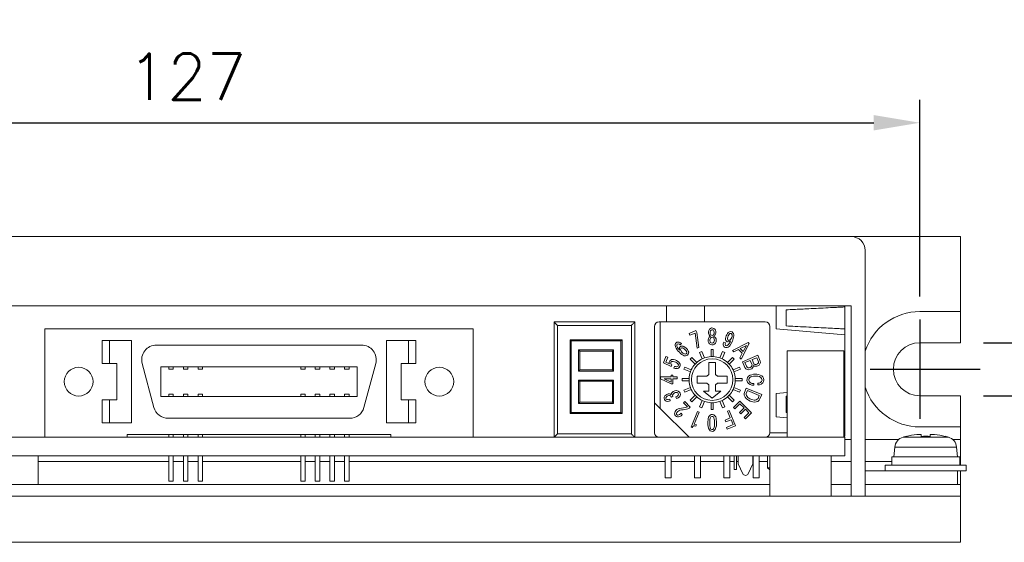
# Model space of a CAD drawing. Header units: millimetres. Extents: x 0 to 594, y 0 to 420.
# Tile 3 of 6: x 230 to 316, y 133 to 179. Entities that reach past the tile are written whole.
import ezdxf

# ---------------------------------------------------------------- set-up
doc = ezdxf.new("R2010")
doc.units = ezdxf.units.MM
doc.header["$PDSIZE"] = -1
doc.linetypes.add('CENTER2', pattern=[28.575, 19.05, -3.175, 3.175, -3.175])
doc.styles.get("Standard").update_dxf_attribs({"font": 'txt.shx', "bigfont": 'whgtxt.shx'})
doc.dimstyles.new('ISO-25', dxfattribs={"dimtxt": 2.5, "dimasz": 2.5, "dimexe": 1.25, "dimexo": 0.625, "dimtad": 1, "dimtxsty": 'Standard', "dimcen": 2.5, "dimadec": 0, "dimazin": 0, "dimtfac": 1, "dimtmove": 0, "dimatfit": 3, "dimfxl": 0, "dimarcsym": 0})

# ---------------------------------------------------------------- blocks, each defined once
blk = doc.blocks.new('*D14')
at = {"color": 8, "lineweight": -2}
for p, q in [((181.385, 154.698), (181.385, 171.765)), ((308.385, 154.698), (308.385, 171.765)), ((185.385, 169.765), (304.385, 169.765))]:
    blk.add_line(p, q, dxfattribs=at)
at = {"color": 8}
for points in [[(185.385, 170.432), (185.385, 169.099), (181.385, 169.765)], [(304.385, 170.432), (304.385, 169.099), (308.385, 169.765)]]:
    blk.add_solid(points, dxfattribs=at)
at = {"layer": 'Defpoints', "color": 0}
for p in [(308.385, 169.765), (181.385, 152.698), (308.385, 152.698)]:
    blk.add_point(p, dxfattribs=at)
at = {"color": 3, "insert": (244.885, 173.765), "char_height": 4, "attachment_point": 5}
blk.add_mtext('\\A1;127', dxfattribs=at)
blk = doc.blocks.new('*D16')
at = {"color": 8, "lineweight": -2}
for p, q in [((326.086, 154.698), (326.086, 178.698)), ((313.885, 150.698), (328.086, 150.698)), ((326.086, 146.098), (326.086, 150.698)), ((313.885, 146.098), (328.086, 146.098)), ((326.086, 142.098), (326.086, 138.098))]:
    blk.add_line(p, q, dxfattribs=at)
at = {"color": 8}
for points in [[(325.419, 154.698), (326.753, 154.698), (326.086, 150.698)], [(325.419, 142.098), (326.753, 142.098), (326.086, 146.098)]]:
    blk.add_solid(points, dxfattribs=at)
at = {"layer": 'Defpoints', "color": 0}
for p in [(311.885, 150.698), (326.086, 150.698), (311.885, 146.098)]:
    blk.add_point(p, dxfattribs=at)
at = {"color": 3, "insert": (322.086, 168.698), "char_height": 4, "attachment_point": 5, "rotation": 90}
blk.add_mtext('\\A1;2-4.6', dxfattribs=at)

msp = doc.modelspace()

# ---------------------------------------------------------------- linework, layer by layer
at = {"color": 7, "linetype": 'Continuous', "lineweight": 15}
for p, q in [((187.335, 159.8982), (302.435, 159.8982)), ((302.435, 159.8982), (311.885, 159.8982)), ((311.885, 159.8982), (311.885, 153.3982)), ((303.635, 137.3982), (303.635, 158.6982)), ((220.01, 153.8982), (302.435, 153.8982)), ((286.4164, 153.8982), (286.4164, 152.4982)), ((289.7184, 153.8889), (289.7184, 152.4982)), ((295.916, 151.8962), (295.916, 153.8982)), ((296.805, 152.1502), (296.805, 153.5472)), ((301.885, 153.8012), (301.885, 153.8982)), ((301.885, 151.8962), (301.885, 153.8012)), ((302.435, 137.3982), (302.435, 153.8982)), ((308.385, 153.3982), (311.885, 153.3982)), ((311.885, 150.6982), (311.885, 153.3982)), ((232.585, 151.8962), (232.585, 142.4982)), ((269.669, 151.8962), (232.585, 151.8962)), ((269.669, 142.4982), (269.669, 151.8962)), ((276.685, 142.4982), (276.685, 152.4982)), ((276.685, 152.4982), (283.685, 152.4982)), ((276.985, 142.7982), (276.985, 152.1982)), ((276.985, 152.1982), (283.385, 152.1982)), ((283.385, 152.1982), (283.385, 142.7982)), ((283.685, 152.4982), (283.685, 142.4982)), ((285.385, 152.0982), (285.385, 145.4982)), ((285.785, 152.4982), (285.885, 152.4982)), ((294.985, 152.4982), (285.885, 152.4982)), ((285.885, 152.4982), (285.885, 144.9982)), ((295.385, 142.8982), (295.385, 152.0982)), ((301.885, 151.3882), (295.916, 151.8962)), ((301.885, 151.3882), (301.885, 151.8962)), ((288.9774, 151.7496), (288.3864, 151.5048)), ((288.3864, 151.5048), (288.4524, 151.3459)), ((288.9065, 151.534), (288.4524, 151.3459)), ((288.9065, 151.534), (289.0928, 150.2395)), ((289.0483, 151.5785), (288.9774, 151.7496)), ((289.2296, 150.2961), (289.0483, 151.5785)), ((301.885, 149.8982), (301.885, 151.3882)), ((237.538, 150.8802), (237.538, 148.9117)), ((237.538, 150.8802), (238.173, 150.8802)), ((238.173, 150.8802), (238.173, 148.9117)), ((240.078, 150.8802), (238.173, 150.8802)), ((240.078, 150.8802), (240.078, 143.7682)), ((242.237, 150.4992), (260.017, 150.4992)), ((262.176, 150.8802), (264.081, 150.8802)), ((262.176, 143.7682), (262.176, 150.8802)), ((264.081, 148.9117), (264.081, 150.8802)), ((264.716, 150.8802), (264.081, 150.8802)), ((264.716, 148.9117), (264.716, 150.8802)), ((278.0819, 144.5636), (278.0819, 150.95)), ((278.0819, 150.95), (282.5765, 150.95)), ((278.1819, 144.6636), (278.1819, 150.85)), ((278.1819, 150.85), (282.4765, 150.85)), ((282.4765, 150.85), (282.4765, 144.6636)), ((282.5765, 150.95), (282.5765, 144.5636)), ((287.5461, 150.568), (287.6082, 150.5148)), ((287.6082, 150.5148), (287.7168, 150.6234)), ((289.0928, 150.2395), (289.2296, 150.2961)), ((291.5287, 150.6928), (291.3856, 150.7518)), ((293.4968, 150.7115), (292.152, 150.0117)), ((292.8182, 150.1846), (293.3491, 150.4692)), ((293.0648, 149.938), (292.8182, 150.1846)), ((292.8919, 149.2718), (293.5917, 150.6167)), ((293.3491, 150.4692), (293.0648, 149.938)), ((293.5917, 150.6167), (293.4968, 150.7115)), ((308.385, 150.6982), (311.885, 150.6982)), ((278.8072, 150.0722), (278.8072, 148.2371)), ((281.8512, 150.0722), (278.8072, 150.0722)), ((278.9072, 149.9722), (278.9072, 148.3371)), ((278.9072, 149.9722), (281.7512, 149.9722)), ((281.7512, 149.9722), (281.7512, 148.3371)), ((281.8512, 148.2371), (281.8512, 150.0722)), ((286.381, 149.5032), (286.16, 148.9692)), ((286.368, 149.0202), (286.54, 149.4372)), ((286.54, 149.4372), (286.381, 149.5032)), ((288.4758, 149.266), (288.6172, 149.4074)), ((288.6172, 149.4074), (289.0432, 148.9813)), ((289.2976, 149.862), (289.4824, 149.9385)), ((289.5282, 149.3054), (289.2976, 149.862)), ((289.4824, 149.9385), (289.7129, 149.3819)), ((289.5282, 149.3054), (289.7129, 149.3819)), ((290.285, 150.0982), (290.485, 150.0982)), ((290.285, 149.4957), (290.285, 150.0982)), ((290.485, 150.0982), (290.485, 149.4957)), ((291.057, 149.3819), (291.2876, 149.9385)), ((291.057, 149.3819), (291.2418, 149.3054)), ((291.4723, 149.862), (291.2418, 149.3054)), ((291.2876, 149.9385), (291.4723, 149.862)), ((291.7267, 148.9813), (292.1527, 149.4074)), ((292.152, 150.0117), (292.2658, 149.8979)), ((292.1527, 149.4074), (292.2942, 149.266)), ((292.2658, 149.8979), (292.6661, 150.0991)), ((292.6661, 150.0991), (292.9793, 149.7859)), ((292.9793, 149.7859), (292.778, 149.3856)), ((292.778, 149.3856), (292.8919, 149.2718)), ((294.3448, 149.6082), (293.004, 149.0526)), ((293.8441, 149.233), (294.245, 149.3991)), ((294.245, 149.3991), (294.3893, 149.0507)), ((294.5511, 149.1104), (294.3448, 149.6082)), ((296.885, 149.9982), (301.785, 149.9982)), ((296.885, 142.4982), (296.885, 149.9982)), ((301.785, 142.4982), (301.785, 149.9982)), ((301.885, 142.5982), (301.885, 149.8982)), ((238.173, 148.9117), (237.538, 148.9117)), ((238.173, 148.9117), (238.808, 148.9117)), ((238.808, 145.7367), (238.808, 148.9117)), ((242.0311, 145.0905), (241.0102, 148.9005)), ((242.6357, 148.612), (259.6182, 148.612)), ((242.6357, 146.0364), (242.6357, 148.612)), ((243.3076, 148.612), (243.3076, 148.4126)), ((243.7064, 148.612), (243.7064, 148.4126)), ((244.5776, 148.4126), (244.5776, 148.612)), ((244.9764, 148.612), (244.9764, 148.4126)), ((245.8476, 148.612), (245.8476, 148.4126)), ((246.2464, 148.612), (246.2464, 148.4126)), ((254.7376, 148.612), (254.7376, 148.4126)), ((255.1364, 148.612), (255.1364, 148.4126)), ((256.0076, 148.612), (256.0076, 148.4126)), ((256.4064, 148.612), (256.4064, 148.4126)), ((257.2776, 148.612), (257.2776, 148.4126)), ((257.6764, 148.612), (257.6764, 148.4126)), ((258.5476, 148.612), (258.5476, 148.4126)), ((258.9464, 148.612), (258.9464, 148.4126)), ((259.6182, 148.612), (259.6182, 146.0364)), ((261.2437, 148.9005), (260.2228, 145.0905)), ((263.446, 148.9117), (264.081, 148.9117)), ((263.446, 148.9117), (263.446, 145.7367)), ((264.716, 148.9117), (264.081, 148.9117)), ((286.16, 148.9692), (286.8296, 148.6512)), ((286.7009, 148.8571), (286.368, 149.0202)), ((286.8296, 148.6512), (286.88, 148.7722)), ((287.129, 148.6472), (287.07, 148.5042)), ((287.283, 148.6142), (287.275, 148.6152)), ((287.9446, 148.4008), (288.0211, 148.5856)), ((288.0211, 148.5856), (288.5778, 148.355)), ((288.9018, 148.8399), (288.4758, 149.266)), ((288.9018, 148.8399), (289.0432, 148.9813)), ((290.085, 148.9982), (290.685, 148.9982)), ((290.085, 148.9982), (290.085, 147.9482)), ((290.685, 147.9482), (290.685, 148.9982)), ((291.7267, 148.9813), (291.8681, 148.8399)), ((292.2942, 149.266), (291.8681, 148.8399)), ((292.1921, 148.355), (292.7488, 148.5856)), ((292.7488, 148.5856), (292.8253, 148.4008)), ((293.004, 149.0526), (293.2074, 148.5612)), ((293.2221, 148.9755), (293.6851, 149.1675)), ((293.3536, 148.6582), (293.2221, 148.9755)), ((293.6851, 149.1675), (293.8167, 148.8501)), ((293.993, 148.8785), (293.8441, 149.233)), ((243.3076, 148.4126), (243.7064, 148.4126)), ((244.5776, 148.4126), (244.9764, 148.4126)), ((245.8476, 148.4126), (246.2464, 148.4126)), ((254.7376, 148.4126), (255.1364, 148.4126)), ((256.0076, 148.4126), (256.4064, 148.4126)), ((257.2776, 148.4126), (257.6764, 148.4126)), ((258.5476, 148.4126), (258.9464, 148.4126)), ((278.8072, 148.2371), (281.8512, 148.2371)), ((281.7512, 148.3371), (278.9072, 148.3371)), ((285.906, 147.7332), (285.906, 147.5792)), ((286.829, 147.7332), (285.906, 147.7332)), ((285.906, 147.5792), (286.821, 147.1312)), ((286.216, 147.5752), (286.829, 147.5752)), ((286.829, 147.2782), (286.216, 147.5752)), ((286.988, 147.8732), (286.829, 147.8732)), ((286.829, 147.8732), (286.829, 147.7332)), ((286.829, 147.5752), (286.829, 147.2782)), ((286.988, 147.7332), (286.988, 147.8732)), ((287.358, 147.7332), (286.988, 147.7332)), ((286.988, 147.1312), (286.988, 147.5752)), ((286.988, 147.5752), (287.358, 147.5752)), ((287.358, 147.5752), (287.358, 147.7332)), ((287.785, 147.5982), (288.3875, 147.5982)), ((287.785, 147.3982), (287.785, 147.5982)), ((288.5012, 148.1702), (287.9446, 148.4008)), ((288.3875, 147.3982), (288.3875, 147.5982)), ((289.935, 147.7982), (289.085, 147.7982)), ((289.085, 147.1982), (289.085, 147.7982)), ((289.935, 147.7982), (290.085, 147.9482)), ((290.685, 147.9482), (290.835, 147.7982)), ((291.685, 147.7982), (290.835, 147.7982)), ((291.685, 147.7982), (291.685, 147.1982)), ((292.8253, 148.4008), (292.2687, 148.1702)), ((292.3825, 147.5982), (292.3825, 147.3982)), ((292.3825, 147.5982), (292.985, 147.5982)), ((292.985, 147.5982), (292.985, 147.3982)), ((278.8072, 147.4593), (278.8072, 145.4413)), ((281.8512, 147.4593), (278.8072, 147.4593)), ((278.9072, 145.5413), (278.9072, 147.3593)), ((278.9072, 147.3593), (281.7512, 147.3593)), ((281.7512, 147.3593), (281.7512, 145.5413)), ((281.8512, 145.4413), (281.8512, 147.4593)), ((286.821, 147.1312), (286.988, 147.1312)), ((288.3875, 147.3982), (287.785, 147.3982)), ((287.9446, 146.5956), (288.5012, 146.8262)), ((289.085, 147.1982), (289.935, 147.1982)), ((290.085, 147.0482), (289.935, 147.1982)), ((290.085, 146.4982), (290.085, 147.0482)), ((290.835, 147.1982), (290.685, 147.0482)), ((290.685, 147.0482), (290.685, 146.4982)), ((290.835, 147.1982), (291.685, 147.1982)), ((292.2687, 146.8262), (292.8253, 146.5956)), ((292.985, 147.3982), (292.3825, 147.3982)), ((293.3391, 146.755), (293.1845, 146.3817)), ((294.68, 146.1996), (293.3391, 146.755)), ((293.9822, 147.0165), (293.9822, 147.177)), ((294.3349, 147.1972), (294.3349, 147.0367)), ((259.6182, 146.0364), (242.6357, 146.0364)), ((243.3076, 146.0364), (243.3076, 146.2358)), ((243.7064, 146.2358), (243.3076, 146.2358)), ((243.7064, 146.0364), (243.7064, 146.2358)), ((244.9764, 146.2358), (244.5776, 146.2358)), ((244.5776, 146.0364), (244.5776, 146.2358)), ((244.9764, 146.0364), (244.9764, 146.2358)), ((245.8476, 146.0364), (245.8476, 146.2358)), ((246.2464, 146.2358), (245.8476, 146.2358)), ((246.2464, 146.0364), (246.2464, 146.2358)), ((254.7376, 146.0364), (254.7376, 146.2358)), ((255.1364, 146.2358), (254.7376, 146.2358)), ((255.1364, 146.2358), (255.1364, 146.0364)), ((256.0076, 146.0364), (256.0076, 146.2358)), ((256.4064, 146.2358), (256.0076, 146.2358)), ((256.4064, 146.0364), (256.4064, 146.2358)), ((257.2776, 146.0364), (257.2776, 146.2358)), ((257.6764, 146.2358), (257.2776, 146.2358)), ((257.6764, 146.0364), (257.6764, 146.2358)), ((258.5476, 146.0364), (258.5476, 146.2358)), ((258.9464, 146.2358), (258.5476, 146.2358)), ((258.9464, 146.0364), (258.9464, 146.2358)), ((286.8518, 145.988), (286.984, 146.0428)), ((287.2481, 145.9989), (287.3072, 145.8558)), ((288.0211, 146.4108), (287.9446, 146.5956)), ((288.5778, 146.6414), (288.0211, 146.4108)), ((288.4758, 145.7304), (288.9018, 146.1565)), ((289.0432, 146.015), (288.6172, 145.589)), ((289.0432, 146.015), (288.9018, 146.1565)), ((289.644, 146.4982), (290.085, 146.4982)), ((289.644, 146.4982), (290.385, 145.8982)), ((290.385, 145.8982), (291.1259, 146.4982)), ((291.1259, 146.4982), (290.685, 146.4982)), ((291.8681, 146.1565), (291.7267, 146.015)), ((292.1527, 145.589), (291.7267, 146.015)), ((291.8681, 146.1565), (292.2942, 145.7304)), ((292.7488, 146.4108), (292.1921, 146.6414)), ((292.8253, 146.5956), (292.7488, 146.4108)), ((293.3406, 146.308), (293.4389, 146.546)), ((293.4389, 146.546), (294.4619, 146.1223)), ((294.4619, 146.1223), (294.359, 145.8774)), ((294.5253, 145.8262), (294.68, 146.1996)), ((295.916, 146.3082), (296.885, 146.3907)), ((295.916, 144.2762), (295.916, 146.3082)), ((296.885, 146.0582), (296.805, 146.0542)), ((296.805, 146.0542), (296.805, 144.6572)), ((308.385, 146.0982), (311.885, 146.0982)), ((311.885, 143.3982), (311.885, 146.0982)), ((237.538, 145.7367), (237.538, 143.7682)), ((237.538, 145.7367), (238.173, 145.7367)), ((238.173, 145.7367), (238.173, 143.7682)), ((238.808, 145.7367), (238.173, 145.7367)), ((264.081, 145.7367), (263.446, 145.7367)), ((264.081, 143.7682), (264.081, 145.7367)), ((264.081, 145.7367), (264.716, 145.7367)), ((264.716, 143.7682), (264.716, 145.7367)), ((278.8072, 145.4413), (281.8512, 145.4413)), ((281.7512, 145.5413), (278.9072, 145.5413)), ((285.385, 145.4982), (285.885, 144.9982)), ((285.385, 145.4982), (285.385, 142.8982)), ((286.7604, 145.6586), (286.7038, 145.7955)), ((288.0088, 145.6089), (287.89, 145.4901)), ((287.89, 145.4901), (288.2458, 145.1342)), ((288.4928, 145.1249), (288.0088, 145.6089)), ((288.3858, 145.0179), (288.4928, 145.1249)), ((288.6172, 145.589), (288.4758, 145.7304)), ((289.2976, 145.1344), (289.5282, 145.691)), ((289.4824, 145.0578), (289.2976, 145.1344)), ((289.7129, 145.6145), (289.4824, 145.0578)), ((289.7129, 145.6145), (289.5282, 145.691)), ((290.385, 145.4982), (290.285, 145.5007)), ((290.285, 144.8982), (290.285, 145.5007)), ((290.485, 145.5007), (290.385, 145.4982)), ((290.485, 145.5007), (290.485, 144.8982)), ((291.2418, 145.691), (291.057, 145.6145)), ((291.2876, 145.0578), (291.057, 145.6145)), ((291.2418, 145.691), (291.4723, 145.1344)), ((291.4723, 145.1344), (291.2876, 145.0578)), ((292.2942, 145.7304), (292.1527, 145.589)), ((292.785, 145.6328), (292.2369, 145.0847)), ((292.2369, 145.0847), (292.3558, 144.9659)), ((292.3558, 144.9659), (292.7921, 145.4023)), ((293.1461, 145.0483), (292.762, 144.6642)), ((293.802, 144.6157), (292.785, 145.6328)), ((292.7921, 145.4023), (293.1461, 145.0483)), ((282.5765, 144.5636), (278.0819, 144.5636)), ((282.4765, 144.6636), (278.1819, 144.6636)), ((285.885, 144.9982), (288.385, 142.4982)), ((287.7995, 144.4696), (287.6903, 144.5788)), ((289.1215, 144.738), (288.5642, 143.3928)), ((288.8394, 143.6499), (289.2646, 144.6786)), ((289.2646, 144.6786), (289.1215, 144.738)), ((290.485, 144.8982), (290.285, 144.8982)), ((291.951, 144.1841), (291.5031, 143.9984)), ((291.8508, 144.8307), (291.7077, 144.7716)), ((291.7077, 144.7716), (291.951, 144.1841)), ((292.4016, 143.5011), (291.8508, 144.8307)), ((292.762, 144.6642), (292.8808, 144.5454)), ((292.8808, 144.5454), (293.2649, 144.9295)), ((293.5716, 144.6228), (293.1588, 144.2101)), ((293.1588, 144.2101), (293.2776, 144.0913)), ((293.2649, 144.9295), (293.5716, 144.6228)), ((293.2776, 144.0913), (293.802, 144.6157)), ((296.885, 144.1937), (295.916, 144.2762)), ((296.805, 144.6572), (296.885, 144.6532)), ((237.538, 143.7682), (238.173, 143.7682)), ((240.078, 143.7682), (238.173, 143.7682)), ((258.9961, 144.1492), (243.2579, 144.1492)), ((262.176, 143.7682), (264.081, 143.7682)), ((264.716, 143.7682), (264.081, 143.7682)), ((288.5642, 143.3928), (288.6388, 143.3617)), ((289.0251, 143.5732), (288.8394, 143.6499)), ((288.9841, 143.4739), (289.0251, 143.5732)), ((291.5031, 143.9984), (291.569, 143.8394)), ((291.569, 143.8394), (292.0169, 144.0251)), ((292.1926, 143.6009), (291.6203, 143.3639)), ((291.6203, 143.3639), (291.6863, 143.205)), ((291.6863, 143.205), (292.4016, 143.5011)), ((292.0169, 144.0251), (292.1926, 143.6009)), ((308.385, 143.3982), (311.885, 143.3982)), ((311.885, 143.3982), (311.885, 142.2982)), ((223.285, 142.4982), (301.885, 142.4982)), ((232.585, 142.4982), (239.697, 142.4982)), ((262.557, 142.7522), (239.697, 142.7522)), ((239.697, 142.7522), (239.697, 142.4982)), ((243.3076, 142.4982), (243.3076, 142.7522)), ((243.7064, 142.7522), (243.7064, 142.4982)), ((244.5776, 142.7522), (244.5776, 142.4982)), ((244.9764, 142.4982), (244.9764, 142.7522)), ((245.8476, 142.7522), (245.8476, 142.4982)), ((246.2464, 142.7522), (246.2464, 142.4982)), ((254.7376, 142.7522), (254.7376, 142.4982)), ((255.1364, 142.4982), (255.1364, 142.7522)), ((256.0076, 142.4982), (256.0076, 142.7522)), ((256.4064, 142.7522), (256.4064, 142.4982)), ((257.2776, 142.7522), (257.2776, 142.4982)), ((257.6764, 142.4982), (257.6764, 142.7522)), ((258.5476, 142.4982), (258.5476, 142.7522)), ((258.9464, 142.7522), (258.9464, 142.4982)), ((262.557, 142.7522), (262.557, 142.4982)), ((262.557, 142.4982), (269.669, 142.4982)), ((283.385, 142.7982), (276.985, 142.7982)), ((288.385, 142.4982), (294.985, 142.4982)), ((295.3845, 142.8792), (296.885, 142.8792)), ((301.885, 142.4982), (301.885, 140.8982)), ((308.1132, 142.7442), (308.489, 142.7442)), ((308.489, 142.7442), (308.489, 142.5793)), ((309.281, 142.5793), (309.281, 142.7442)), ((309.281, 142.7442), (309.6567, 142.7442)), ((310.581, 142.5896), (310.5759, 142.5793)), ((301.885, 142.2982), (302.435, 142.2982)), ((303.635, 142.2982), (306.5326, 142.2982)), ((306.2091, 141.6454), (306.135, 140.7982)), ((311.2374, 142.2982), (311.885, 142.2982)), ((311.635, 140.7982), (311.5608, 141.6454)), ((311.885, 140.3982), (311.885, 142.2982)), ((187.885, 140.8982), (301.885, 140.8982)), ((231.985, 138.3982), (231.985, 140.8982)), ((243.3076, 138.6882), (243.3076, 140.8982)), ((243.7064, 140.8982), (243.7064, 138.6882)), ((244.5776, 140.8982), (244.5776, 138.6882)), ((244.9764, 138.6882), (244.9764, 140.8982)), ((245.8476, 140.8982), (245.8476, 138.6882)), ((246.2464, 140.8982), (246.2464, 138.6882)), ((254.7376, 140.8982), (254.7376, 138.6882)), ((255.1364, 138.6882), (255.1364, 140.8982)), ((256.0076, 138.6882), (256.0076, 140.8982)), ((256.4064, 140.8982), (256.4064, 138.6882)), ((257.2776, 140.8982), (257.2776, 138.6882)), ((257.6764, 138.6882), (257.6764, 140.8982)), ((258.5476, 138.6882), (258.5476, 140.8982)), ((258.9464, 140.8982), (258.9464, 138.6882)), ((286.325, 140.8982), (286.325, 138.9982)), ((286.825, 138.9982), (286.825, 140.8982)), ((288.865, 140.8982), (288.865, 138.9982)), ((289.365, 138.9982), (289.365, 140.8982)), ((291.405, 140.8982), (291.405, 138.9982)), ((291.905, 138.9982), (291.905, 140.8982)), ((292.2838, 140.8982), (292.2838, 139.7042)), ((292.487, 139.7042), (292.487, 140.8982)), ((292.6394, 140.2109), (292.6394, 140.8982)), ((293.9094, 140.8982), (293.9094, 140.2109)), ((293.945, 140.8982), (293.945, 138.9982)), ((294.445, 138.9982), (294.445, 140.8982)), ((295.1794, 139.8566), (295.1794, 140.8982)), ((295.385, 140.8982), (295.385, 137.3982)), ((300.685, 137.3982), (300.685, 140.8982)), ((305.9351, 140.7982), (305.9628, 140.7982)), ((305.9628, 140.7982), (311.835, 140.7982)), ((311.835, 140.0982), (311.835, 140.7982)), ((231.985, 140.3982), (243.3076, 140.3982)), ((243.7064, 140.3982), (244.5776, 140.3982)), ((244.9764, 140.3982), (245.8476, 140.3982)), ((246.2464, 140.3982), (254.7376, 140.3982)), ((255.1364, 140.3982), (256.0076, 140.3982)), ((256.4064, 140.3982), (257.2776, 140.3982)), ((257.6764, 140.3982), (258.5476, 140.3982)), ((258.9464, 140.3982), (286.325, 140.3982)), ((286.825, 140.3982), (288.865, 140.3982)), ((289.365, 140.3982), (291.405, 140.3982)), ((291.905, 140.3982), (292.2838, 140.3982)), ((292.487, 140.3982), (292.6394, 140.3982)), ((293.0442, 139.3429), (292.6394, 140.2109)), ((293.9094, 140.2109), (293.5046, 139.3429)), ((293.9094, 140.3982), (293.945, 140.3982)), ((294.445, 140.3982), (295.1794, 140.3982)), ((300.685, 140.3982), (302.435, 140.3982)), ((303.635, 140.3982), (305.9401, 140.3982)), ((305.385, 140.0982), (305.385, 139.5982)), ((305.385, 140.0982), (312.385, 140.0982)), ((311.835, 140.3982), (311.885, 140.3982)), ((311.885, 140.3982), (311.885, 140.0982)), ((312.385, 139.5982), (312.385, 140.0982)), ((292.2838, 139.7042), (292.487, 139.7042)), ((295.1794, 139.8566), (295.385, 139.8566)), ((295.1794, 139.8566), (295.385, 139.6832)), ((311.635, 139.5982), (303.635, 139.5982)), ((311.635, 139.5982), (312.385, 139.5982)), ((311.635, 139.5982), (311.635, 138.3982)), ((311.885, 139.5982), (311.885, 138.3982)), ((198.185, 138.3982), (295.385, 138.3982)), ((243.7064, 138.6882), (243.3076, 138.6882)), ((244.5776, 138.6882), (244.9764, 138.6882)), ((246.2464, 138.6882), (245.8476, 138.6882)), ((254.7376, 138.6882), (255.1364, 138.6882)), ((256.4064, 138.6882), (256.0076, 138.6882)), ((257.2776, 138.6882), (257.6764, 138.6882)), ((258.9464, 138.6882), (258.5476, 138.6882)), ((286.325, 138.9982), (286.825, 138.9982)), ((288.865, 138.9982), (289.365, 138.9982)), ((291.405, 138.9982), (291.905, 138.9982)), ((293.945, 138.9982), (294.445, 138.9982)), ((300.685, 138.3982), (302.435, 138.3982)), ((303.635, 138.3982), (311.885, 138.3982)), ((311.885, 138.3982), (311.885, 137.3982)), ((177.885, 137.3982), (311.885, 137.3982)), ((302.435, 137.3982), (303.635, 137.3982)), ((311.885, 137.3982), (311.885, 133.3982)), ((177.885, 133.3982), (311.885, 133.3982))]:
    msp.add_line(p, q, dxfattribs=at)
at = {"color": 1, "linetype": 'CENTER2', "ltscale": 0.5}
for p, q in [((308.385, 152.6982), (308.385, 144.0982)), ((304.085, 148.3982), (313.885, 148.3982))]:
    msp.add_line(p, q, dxfattribs=at)
at = {"color": 8, "linetype": 'Continuous', "lineweight": 15}
for p, q in [((306.9253, 142.5183), (310.8446, 142.5183)), ((306.2091, 141.6454), (311.5608, 141.6454))]:
    msp.add_line(p, q, dxfattribs=at)
at = {"color": 7, "linetype": 'Continuous', "lineweight": 15, "flags": 128}
for points in [[(276.985, 152.1982), (276.9329, 152.2503), (276.8824, 152.3008), (276.835, 152.3482), (276.7921, 152.391), (276.7552, 152.428), (276.7252, 152.458), (276.7031, 152.4801), (276.6895, 152.4936), (276.685, 152.4982)], [(283.685, 152.4982), (283.6804, 152.4936), (283.6669, 152.4801), (283.6448, 152.458), (283.6148, 152.428), (283.5778, 152.391), (283.535, 152.3482), (283.4876, 152.3008), (283.4371, 152.2503), (283.385, 152.1982)], [(278.0819, 150.95), (278.0993, 150.9326), (278.1161, 150.9158), (278.1319, 150.9), (278.1462, 150.8857), (278.1585, 150.8734), (278.1685, 150.8634), (278.1759, 150.856), (278.1804, 150.8515), (278.1819, 150.85)], [(282.5765, 150.95), (282.557, 150.9305), (282.5383, 150.9117), (282.521, 150.8944), (282.5058, 150.8793), (282.4934, 150.8668), (282.4841, 150.8576), (282.4785, 150.8519), (282.4765, 150.85)], [(278.9072, 149.9722), (278.8877, 149.9917), (278.8689, 150.0105), (278.8516, 150.0278), (278.8365, 150.0429), (278.824, 150.0554), (278.8148, 150.0646), (278.8091, 150.0703), (278.8072, 150.0722)], [(281.7512, 149.9722), (281.7707, 149.9917), (281.7895, 150.0105), (281.8068, 150.0278), (281.8219, 150.0429), (281.8344, 150.0554), (281.8436, 150.0646), (281.8493, 150.0703), (281.8512, 150.0722)], [(290.285, 149.4957), (290.385, 149.4982), (290.485, 149.4957)], [(278.8072, 148.2371), (278.8091, 148.239), (278.8148, 148.2447), (278.824, 148.2539), (278.8365, 148.2664), (278.8516, 148.2815), (278.8689, 148.2988), (278.8877, 148.3176), (278.9072, 148.3371)], [(281.7512, 148.3371), (281.7707, 148.3176), (281.7895, 148.2988), (281.8068, 148.2815), (281.8219, 148.2664), (281.8344, 148.2539), (281.8436, 148.2447), (281.8493, 148.239), (281.8512, 148.2371)], [(288.5012, 148.1702), (288.5149, 148.2074), (288.5778, 148.355)], [(292.1921, 148.355), (292.255, 148.2074), (292.2687, 148.1702)], [(278.9072, 147.3593), (278.8877, 147.3788), (278.8689, 147.3976), (278.8516, 147.4149), (278.8365, 147.43), (278.824, 147.4425), (278.8148, 147.4517), (278.8091, 147.4574), (278.8072, 147.4593)], [(281.8512, 147.4593), (281.8493, 147.4574), (281.8436, 147.4517), (281.8344, 147.4425), (281.8219, 147.43), (281.8068, 147.4149), (281.7895, 147.3976), (281.7707, 147.3788), (281.7512, 147.3593)], [(288.5778, 146.6414), (288.5149, 146.789), (288.5012, 146.8262)], [(292.2687, 146.8262), (292.255, 146.789), (292.1921, 146.6414)], [(278.9072, 145.5413), (278.8877, 145.5218), (278.8689, 145.5031), (278.8516, 145.4858), (278.8365, 145.4706), (278.824, 145.4582), (278.8148, 145.449), (278.8091, 145.4433), (278.8072, 145.4413)], [(281.7512, 145.5413), (281.7707, 145.5218), (281.7895, 145.5031), (281.8068, 145.4858), (281.8219, 145.4706), (281.8344, 145.4582), (281.8436, 145.449), (281.8493, 145.4433), (281.8512, 145.4413)], [(278.1819, 144.6636), (278.1804, 144.662), (278.1759, 144.6575), (278.1685, 144.6502), (278.1585, 144.6402), (278.1462, 144.6278), (278.1319, 144.6136), (278.1161, 144.5978), (278.0993, 144.5809), (278.0819, 144.5636)], [(282.5765, 144.5636), (282.557, 144.5831), (282.5383, 144.6018), (282.521, 144.6191), (282.5058, 144.6343), (282.4934, 144.6467), (282.4841, 144.656), (282.4785, 144.6616), (282.4765, 144.6636)], [(276.685, 142.4982), (276.6907, 142.504), (276.7078, 142.521), (276.7355, 142.5487), (276.7728, 142.5861), (276.8183, 142.6315), (276.8702, 142.6834), (276.9264, 142.7397), (276.985, 142.7982)], [(283.685, 142.4982), (283.6804, 142.5027), (283.6669, 142.5163), (283.6448, 142.5384), (283.6148, 142.5684), (283.5778, 142.6054), (283.535, 142.6482), (283.4876, 142.6956), (283.4371, 142.7461), (283.385, 142.7982)]]:
    msp.add_lwpolyline(points, dxfattribs=at)
at = {"color": 7, "linetype": 'Continuous', "lineweight": 15}
for centre, radius in [((290.385, 147.4982), 1.8), ((235.506, 147.3242), 1.2446), ((266.748, 147.3242), 1.2446)]:
    msp.add_circle(centre, radius, dxfattribs=at)
for centre, radius, start, end in [((302.435, 158.6982), 1.2, 0, 90), ((308.385, 148.3982), 5, 90, 161.805128), ((285.785, 152.0982), 0.4, 90, 180), ((290.5073, 151.5943), 0.439, 127.279631, 188.469433), ((290.382, 151.6829), 0.2961, 41.303867, 118.331786), ((290.386, 151.6868), 0.1398, 30.57524, 134.411245), ((290.2031, 151.5856), 0.4968, 342.314965, 36.108967), ((294.985, 152.0982), 0.4, 0, 90), ((290.5312, 150.9017), 0.4941, 146.843461, 206.450789), ((290.3698, 151.5399), 0.2969, 181.99282, 248.057132), ((290.3055, 151.039), 0.2303, 101.674462, 144.723625), ((290.48, 150.94), 0.2931, 130.641631, 192.811291), ((290.559, 151.5756), 0.3434, 142.071586, 193.933327), ((290.4014, 151.5073), 0.1762, 184.670985, 264.594819), ((290.3839, 151.0104), 0.1792, 30.913663, 121.966336), ((290.3829, 151.4929), 0.1611, 270.670349, 356.537435), ((290.4722, 151.4776), 0.2087, 275.496269, 348.135491), ((290.4056, 150.9521), 0.3294, 353.040732, 74.767403), ((290.1597, 151.5708), 0.3939, 347.136297, 28.358382), ((290.1996, 150.9302), 0.3795, 329.527812, 26.998891), ((291.7958, 151.0193), 0.252, 172.471782, 247.333803), ((292.3417, 151.0138), 0.7966, 142.760802, 177.232822), ((291.8403, 151.0435), 0.141, 162.763206, 295.401108), ((292.4646, 150.9587), 0.7695, 139.426875, 170.530172), ((291.9819, 151.3542), 0.3088, 66.660877, 152.688941), ((291.9849, 151.3794), 0.1316, 50.246266, 142.715059), ((291.6376, 151.3135), 0.4766, 303.509918, 352.519789), ((290.4711, 151.5305), 1.8027, 322.815842, 352.16231), ((291.8684, 151.3263), 0.2531, 342.799605, 37.559996), ((291.9123, 151.3451), 0.3499, 350.061777, 56.743003), ((242.237, 149.2292), 1.27, 90, 195), ((260.017, 149.2292), 1.27, 345, 90), ((287.4245, 150.5036), 0.2549, 114.58058, 180.612822), ((288.0852, 150.6406), 0.9262, 188.679855, 226.069939), ((287.472, 150.4649), 0.1556, 134.337853, 209.560519), ((287.4355, 150.3872), 0.3673, 40.01972, 108.580197), ((288.2673, 150.8018), 1.0184, 203.965311, 227.123289), ((287.4497, 150.4615), 0.1436, 47.878473, 127.019288), ((287.8839, 150.1938), 0.3391, 167.044317, 204.085079), ((287.7769, 150.1681), 0.2456, 70.670325, 155.531147), ((287.7715, 150.1312), 0.1188, 75.733737, 184.269027), ((288.0372, 150.1547), 0.3856, 184.808624, 230.734823), ((287.6468, 149.7332), 0.5358, 37.463988, 73.302981), ((287.5487, 149.6042), 0.8538, 25.363186, 68.740519), ((290.3865, 150.8458), 0.34, 208.874596, 285.665071), ((290.4058, 150.8704), 0.2117, 178.763316, 264.350079), ((290.3852, 150.827), 0.1673, 269.926185, 327.733723), ((290.361, 150.8731), 0.3736, 288.300886, 6.009745), ((291.7787, 150.5653), 0.4351, 154.619184, 197.601536), ((291.6085, 150.537), 0.2654, 202.895754, 269.765278), ((291.7208, 150.5807), 0.2224, 149.751695, 212.599799), ((291.6181, 150.56), 0.1304, 229.48455, 304.327831), ((291.5612, 150.7035), 0.4344, 276.103969, 322.820419), ((291.1897, 151.1096), 0.827, 307.362902, 343.13586), ((291.7682, 151.0723), 0.2939, 256.324483, 316.424977), ((308.385, 148.3982), 2.3, 90, 270), ((288.8155, 151.1761), 1.825, 221.214654, 239.199598), ((288.1254, 150.1588), 0.4494, 222.332999, 262.837021), ((288.0557, 149.91), 0.3485, 239.914976, 303.363689), ((288.0793, 149.8316), 0.1191, 265.194076, 12.541987), ((287.755, 149.7262), 0.4597, 16.5901, 46.388444), ((288.0656, 149.8397), 0.2859, 309.47299, 27.090857), ((290.385, 147.4982), 2, 115.365984, 132.134016), ((290.385, 147.4982), 2, 92.865984, 109.634016), ((290.385, 147.4982), 2, 70.365984, 87.134016), ((290.385, 147.4982), 2, 47.865984, 64.634016), ((301.785, 149.8982), 0.1, 0, 90), ((286.9057, 148.9804), 0.239, 138.036374, 211.040381), ((286.9711, 148.9083), 0.336, 76.607877, 136.364379), ((287.0427, 148.9445), 0.237, 163.90977, 226.641204), ((286.958, 148.9146), 0.172, 73.101242, 146.244014), ((286.8483, 148.2484), 0.846, 47.306023, 79.121865), ((286.8635, 148.2963), 0.957, 48.872572, 78.826183), ((287.3354, 149.3106), 0.849, 251.781513, 266.526886), ((287.3426, 149.2727), 0.661, 251.145749, 264.129266), ((287.3076, 148.7773), 0.165, 261.414101, 323.928587), ((287.3216, 148.7679), 0.307, 262.955771, 332.515596), ((287.305, 148.7625), 0.159, 328.807438, 42.613749), ((287.281, 148.7539), 0.338, 337.800551, 51.166627), ((290.385, 147.4982), 2, 137.865984, 154.634016), ((290.385, 147.4982), 2, 25.365984, 42.134016), ((293.539, 148.7293), 0.3718, 206.884353, 295.992777), ((293.5288, 148.7171), 0.1848, 198.590734, 264.603238), ((293.5478, 148.8542), 0.3231, 263.523859, 328.755718), ((293.611, 148.7426), 0.3592, 284.664443, 358.194361), ((293.6195, 148.7594), 0.2171, 340.427656, 24.706716), ((294.1807, 148.9793), 0.3254, 229.659673, 299.607731), ((294.1483, 149.0033), 0.1992, 218.773733, 286.232554), ((294.1621, 149.0741), 0.2655, 279.090189, 330.344003), ((294.2268, 149.0145), 0.3382, 289.8241, 16.473229), ((294.2601, 148.9926), 0.1417, 339.417017, 24.214352), ((290.385, 147.4982), 2, 160.365984, 177.134016), ((290.385, 147.4982), 2, 2.865984, 19.634016), ((293.8328, 147.4657), 0.4397, 130.915222, 204.106597), ((294.1335, 146.9072), 1.0677, 59.625126, 123.458282), ((293.9033, 147.4234), 0.3592, 102.631471, 164.92172), ((294.1306, 146.579), 1.2335, 79.682375, 104.356511), ((294.3256, 147.4131), 0.3803, 6.603322, 86.092374), ((294.449, 147.4762), 0.4176, 341.75581, 57.48343), ((290.385, 147.4982), 2, 182.865984, 199.634016), ((290.385, 147.4982), 2, 340.365984, 357.134016), ((293.9336, 147.6143), 0.5998, 213.176902, 274.650584), ((293.9021, 147.5133), 0.3457, 179.403124, 283.394575), ((294.3707, 147.5377), 0.3424, 263.991913, 346.334796), ((294.3811, 147.5369), 0.5023, 264.722319, 337.599933), ((308.385, 148.3982), 5, 198.194872, 270), ((286.5118, 145.9053), 0.2942, 141.773002, 225.864217), ((286.6766, 145.7353), 0.5298, 87.241288, 138.358345), ((286.5047, 145.8993), 0.1332, 151.177841, 243.191711), ((286.6733, 145.7652), 0.3474, 97.371265, 145.196061), ((286.6777, 145.9341), 0.1823, 17.197909, 105.574814), ((286.6835, 146.0812), 0.1842, 36.507494, 84.222653), ((287.1489, 146.1861), 0.3173, 114.2248, 179.153771), ((287.1293, 146.141), 0.1754, 140.374845, 214.054225), ((287.3074, 145.9627), 0.427, 95.145285, 137.190962), ((287.2597, 146.1425), 0.4111, 42.399697, 125.884947), ((287.1904, 146.2805), 0.2874, 281.563708, 347.795703), ((287.2945, 146.2127), 0.177, 2.269825, 98.233174), ((287.1493, 146.3671), 0.5351, 287.161866, 314.912272), ((287.3141, 146.2233), 0.3172, 312.175139, 38.242768), ((290.385, 147.4982), 2, 205.365984, 222.134016), ((290.385, 147.4982), 2, 227.865984, 244.634016), ((290.385, 147.4982), 2, 295.365984, 312.134016), ((290.385, 147.4982), 2, 317.865984, 334.634016), ((293.5435, 146.2228), 0.3926, 156.116122, 199.216092), ((294.0811, 146.5912), 1.0357, 208.717981, 268.767879), ((293.5743, 146.2195), 0.2499, 159.277696, 205.817863), ((294.0906, 146.6211), 0.9, 214.55277, 264.909255), ((294.0724, 146.0576), 0.3386, 259.521494, 327.837558), ((243.2579, 145.4192), 1.27, 195, 270), ((258.9961, 145.4192), 1.27, 270, 345), ((286.5628, 146.0493), 0.4378, 234.224993, 296.826958), ((286.5563, 146.096), 0.3347, 250.523304, 296.141803), ((285.1638, 159.3853), 14.5805, 279.402255, 282.203125), ((288.0558, 145.5893), 0.6598, 279.39514, 300.00715), ((290.385, 147.4982), 2, 250.365984, 267.134016), ((290.385, 147.4982), 2, 272.865984, 289.634016), ((294.0992, 146.0238), 0.4697, 265.069985, 335.132043), ((287.4417, 144.5586), 0.3112, 147.651653, 222.024051), ((287.7087, 144.4013), 0.6211, 105.210456, 148.570987), ((287.4216, 144.561), 0.2984, 224.948005, 299.890229), ((287.4113, 144.5424), 0.1191, 170.697719, 272.162708), ((287.6672, 144.4653), 0.3857, 101.567717, 165.529761), ((287.3422, 144.8737), 0.4563, 279.279303, 319.72503), ((287.2171, 145.0272), 0.8063, 295.978483, 316.245602), ((290.4921, 129.1325), 15.9764, 98.380677, 100.466092), ((291.3702, 143.8256), 1.3552, 162.56457, 183.343277), ((290.393, 144.1562), 0.3246, 86.915389, 166.553916), ((291.0053, 143.8513), 0.8341, 150.057798, 187.212206), ((290.3954, 144.1732), 0.1471, 8.29366, 140.068348), ((290.3418, 144.106), 0.3806, 5.853166, 79.605889), ((289.3487, 143.8305), 1.2466, 356.140811, 16.9749), ((288.9001, 143.2323), 0.2916, 110.239352, 153.668605), ((288.8518, 143.2592), 0.2522, 58.366046, 102.014439), ((291.0702, 143.6478), 1.0575, 174.639158, 208.476061), ((291.1998, 143.6422), 1.0273, 174.166006, 200.775998), ((289.7112, 143.64), 0.8876, 332.623833, 6.898186), ((290.0239, 143.5792), 0.7343, 314.454929, 6.850812), ((288.7948, 143.7735), 1.961, 356.880249, 10.912767), ((285.785, 142.8982), 0.4, 180, 270), ((290.3849, 143.3038), 0.2921, 213.26449, 301.640131), ((290.3809, 143.3201), 0.1478, 196.618762, 323.343158), ((294.985, 142.8982), 0.4, 270, 0), ((301.785, 142.5982), 0.1, 270, 0), ((307.2053, 141.5583), 1, 106.257028, 175), ((308.885, 135.7982), 7, 104.021583, 106.257028), ((302.2356, 140.1146), 5.5373, 26.430835, 26.549703), ((308.885, 135.7982), 6.9888, 96.340007, 104.001244), ((308.885, 134.9641), 7.6255, 87.023249, 92.976751), ((308.885, 135.7982), 6.9888, 75.998756, 83.659993), ((308.885, 135.7982), 7, 73.742972, 75.978417), ((310.5646, 141.5583), 1, 5, 73.742972), ((293.2744, 139.4502), 0.254, 205, 335)]:
    msp.add_arc(centre, radius, start, end, dxfattribs=at)
for centre, start_param, end_param in [((308.885, 140.0982), 1.4333658, 1.5707963), ((308.885, 140.8422), 1.5794078, 1.6436656)]:
    msp.add_ellipse(centre, major_axis=(0, 5.1095), ratio=0.5773503, start_param=start_param, end_param=end_param, dxfattribs=at)
for points, knots in [([(296.805, 153.5472), (297.0274, 153.5583), (297.4043, 153.5772), (298.012, 153.6075), (298.6437, 153.6391), (299.3802, 153.6759), (300.2135, 153.7176), (300.9572, 153.7548), (301.5496, 153.7844), (301.7717, 153.7955), (301.885, 153.8012)], [0, 0, 0, 0, 0.1391416, 0.2356887, 0.3326394, 0.4865474, 0.6402813, 0.7907621, 0.8933149, 1, 1, 1, 1]), ([(301.885, 151.8962), (301.7689, 151.902), (301.5357, 151.9137), (300.9454, 151.9432), (299.9176, 151.9946), (298.7908, 152.0509), (297.586, 152.1111), (297.0512, 152.1379), (296.805, 152.1502)], [0, 0, 0, 0, 0.1091035, 0.2192169, 0.3536701, 0.6690235, 0.8475875, 1, 1, 1, 1])]:
    msp.add_open_spline(points, degree=3, knots=knots, dxfattribs=at)

# ---------------------------------------------------------------- dimensions: what is measured, and where the dimension line sits
dim = msp.add_linear_dim(base=(326.0859, 150.6982), p1=(311.885, 146.0982), p2=(311.885, 150.6982), angle=90, text='2-<>', dimstyle='ISO-25', override={"dimscale": 2, "dimtxt": 2, "dimasz": 2, "dimexe": 1, "dimexo": 1, "dimgap": 1, "dimdec": 3, "dimzin": 9, "dimdsep": 46, "dimcen": 0, "dimclrd": 8, "dimclre": 8, "dimclrt": 3, "dimadec": 3, "dimazin": 2, "dimtdec": 3, "dimfxl": 0.6, "dimtolj": 1, "dimtzin": 1, "dimarcsym": 1})
dim.commit()
dim.dimension.update_dxf_attribs({"geometry": '*D16', "text_midpoint": (322.0859, 168.6982)})
dim = msp.add_linear_dim(base=(308.385, 169.7653), p1=(181.385, 152.6982), p2=(308.385, 152.6982), dimstyle='ISO-25', override={"dimscale": 2, "dimtxt": 2, "dimasz": 2, "dimexe": 1, "dimexo": 1, "dimgap": 1, "dimdec": 3, "dimzin": 9, "dimdsep": 46, "dimcen": 0, "dimclrd": 8, "dimclre": 8, "dimclrt": 3, "dimadec": 3, "dimazin": 2, "dimtdec": 3, "dimfxl": 0.6, "dimtolj": 1, "dimtzin": 1, "dimarcsym": 1})
dim.commit()
dim.dimension.update_dxf_attribs({"geometry": '*D14', "text_midpoint": (244.885, 173.7653)})

doc.saveas('drawing.dxf')
